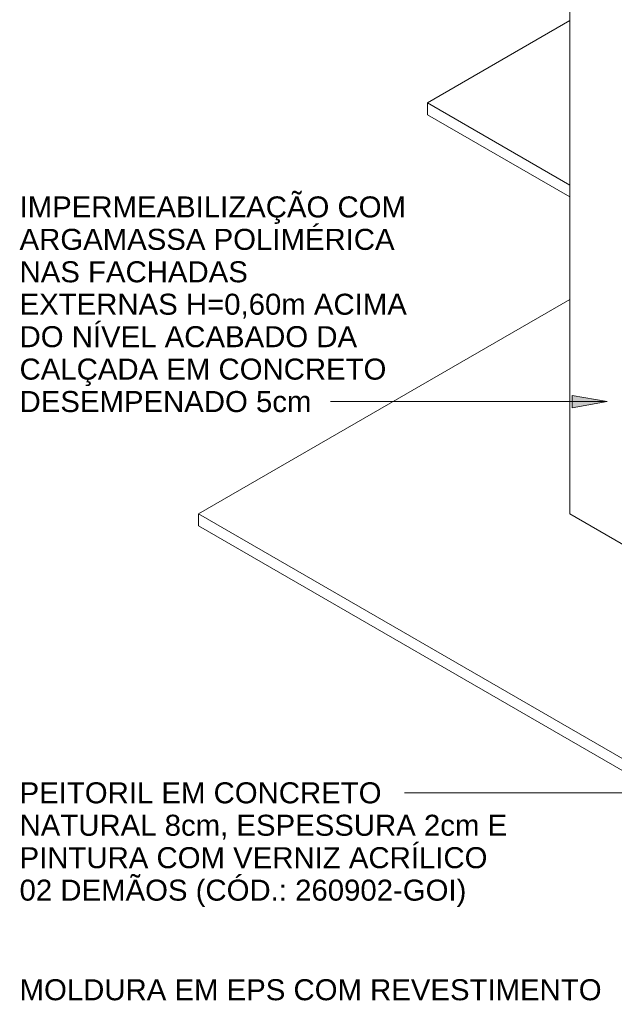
# Model space of a CAD drawing. Header units: millimetres. Extents: x 6528 to 21779, y 617 to 11154.
# Tile 2 of 106: x 6528 to 8566, y 2587 to 5960. Entities that reach past the tile are written whole.
import ezdxf

# ---------------------------------------------------------------- set-up
doc = ezdxf.new("R2010")
doc.units = ezdxf.units.MM
for name, color, linetype, lineweight in [('A-FLOR', 7, 'Continuous', 5), ('A-ROOF', 7, 'Continuous', 5), ('G-ANNO-TEXT', 7, 'Continuous', 9), ('I-WALL', 7, 'Continuous', 5)]:
    doc.layers.add(name, color=color, linetype=linetype, lineweight=lineweight)
doc.styles.add('Arial', font='arial.ttf', dxfattribs={"height": 72})

# ---------------------------------------------------------------- blocks, each defined once
blk = doc.blocks.new('LONGARINA_STEEL_FRAME - LONGARINA_STEEL_FRAME-1917798-ISO_02')
at = {"layer": 'A-ROOF'}
for p, q in [((8584.8, 6618.4), (8542.2, 6586.4)), ((8529.6, 6573.1), (8526.7, 6574.8)), ((10223.9, 5595), (10199.1, 5609.2)), ((10214.6, 5620.9), (10223.9, 5627.8))]:
    blk.add_line(p, q, dxfattribs=at)

msp = doc.modelspace()

# ---------------------------------------------------------------- hatches: boundary and pattern name
at = {"layer": 'G-ANNO-TEXT'}
msp.add_hatch(color=256, dxfattribs=at).paths.add_polyline_path([(8541.3, 4651.9), (8421.3, 4673), (8421.3, 4630.7)])

# ---------------------------------------------------------------- linework, layer by layer
at = {"layer": 'A-FLOR'}
for p, q in [((8413.6, 5956.9), (7925.7, 5675.2)), ((7925.7, 5675.2), (8413.6, 5393.6)), ((7925.7, 5675.2), (7925.7, 5634.4)), ((8413.6, 5352.7), (7925.7, 5634.4)), ((8413.6, 5001.6), (7140.8, 4266.8)), ((7140.8, 4266.8), (13391.7, 657.8)), ((7140.8, 4266.8), (7140.8, 4226)), ((13391.7, 1392.7), (8413.6, 4266.8)), ((13391.7, 617), (7140.8, 4226))]:
    msp.add_line(p, q, dxfattribs=at)
at = {"layer": 'G-ANNO-TEXT'}
for p, q in [((8541.3, 4651.9), (8421.3, 4673)), ((8421.3, 4673), (8421.3, 4630.7)), ((7912, 4651.9), (7592.8, 4651.9)), ((8541.3, 4651.9), (7912, 4651.9)), ((8421.3, 4630.7), (8541.3, 4651.9)), ((8272, 3311.4), (7846.8, 3311.4)), ((9266.2, 3311.4), (8272, 3311.4))]:
    msp.add_line(p, q, dxfattribs=at)
at = {"layer": 'I-WALL'}
msp.add_line((8413.6, 4266.8), (8413.6, 6343.9), dxfattribs=at)

# ---------------------------------------------------------------- block references
at = {"layer": 'A-ROOF'}
msp.add_blockref('LONGARINA_STEEL_FRAME - LONGARINA_STEEL_FRAME-1917798-ISO_02', (0, 0), dxfattribs=at)

# ---------------------------------------------------------------- texts
at = {"layer": 'G-ANNO-TEXT', "char_height": 72, "attachment_point": 1, "style": 'Arial'}
for s, insert, width in [('IMPERMEABILIZAÇÃO COM ', (6527.3, 5354.6), 1580.928), ('ARGAMASSA POLIMÉRICA ', (6527.3, 5243.5), 1555.274), ('NAS FACHADAS ', (6527.3, 5132.4), 965.232), ('EXTERNAS H=0,60m ACIMA ', (6527.3, 5021.3), 1580.928), ('DO NÍVEL ACABADO DA ', (6527.3, 4910.1), 1404.556), ('CALÇADA EM CONCRETO ', (6527.3, 4799), 1529.62), ('DESEMPENADO 5cm', (6527.3, 4687.9), 1192.911), ('PEITORIL EM CONCRETO ', (6527.3, 3347.4), 1500.759), ('NATURAL 8cm, ESPESSURA 2cm E ', (6527.3, 3236.3), 2017.046), ('PINTURA COM VERNIZ ACRÍLICO ', (6527.3, 3125.2), 1924.05), ('02 DEMÃOS (CÓD.: 260902-GOI)', (6527.3, 3014), 1815.021), ('MOLDURA EM EPS COM REVESTIMENTO ', (6527.3, 2672.8), 2401.856)]:
    msp.add_mtext(s, dxfattribs=dict(at, insert=insert, width=width))

doc.saveas('drawing.dxf')
